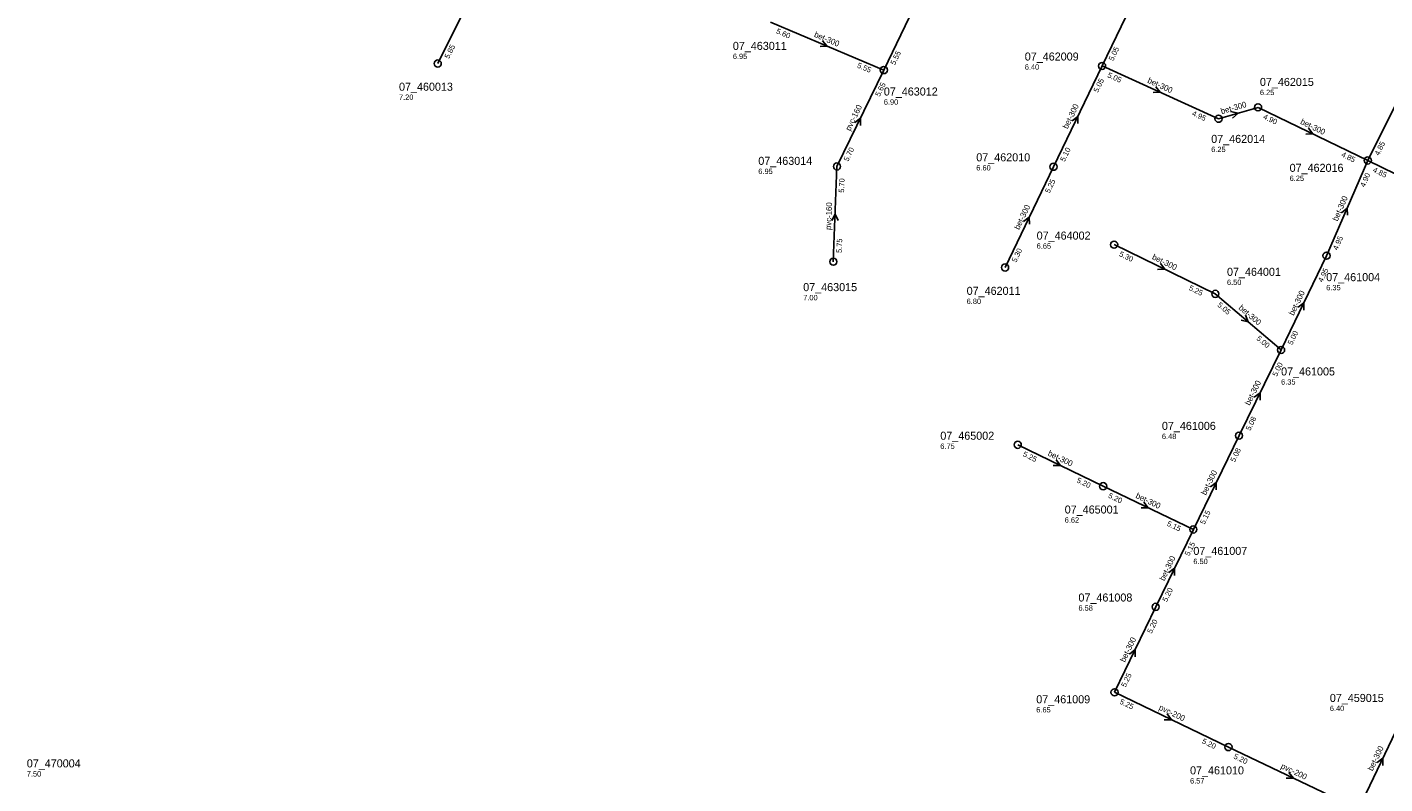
# Model space of a CAD drawing. Header units: metres. Extents: x 163992 to 165429, y 447924 to 449146.
# Tile 11 of 34: x 164161 to 164465, y 448749 to 448918. Entities that reach past the tile are written whole.
import ezdxf

# ---------------------------------------------------------------- set-up
doc = ezdxf.new("R2010")
doc.units = ezdxf.units.M

msp = doc.modelspace()

# ---------------------------------------------------------------- linework, layer by layer
at = {"layer": 'CON_BxH160x160mm', "linetype": 'Continuous'}
for points in [[(164352.995, 448908.866), (164342.522, 448887.323)], [(164342.522, 448887.323), (164341.7, 448866.03)]]:
    msp.add_lwpolyline(points, dxfattribs=at)
at = {"layer": 'CON_BxH200x200mm', "linetype": 'Continuous'}
for points in [[(164404.572, 448769.764), (164430.032, 448757.523)], [(164459.084, 448743.633), (164430.032, 448757.523)]]:
    msp.add_lwpolyline(points, dxfattribs=at)
at = {"layer": 'CON_BxH300x300mm', "linetype": 'Continuous'}
for points in [[(164418.832, 448945.224), (164401.776, 448909.781)], [(164268.221, 448940.343), (164253.273, 448910.315)], [(164368.271, 448940.657), (164352.995, 448908.866)], [(164327.677, 448919.557), (164352.995, 448908.866)], [(164475.84, 448918.055), (164461.178, 448888.656)], [(164401.776, 448909.781), (164390.935, 448887.254)], [(164401.776, 448909.781), (164427.823, 448897.995)], [(164427.823, 448897.995), (164436.653, 448900.528)], [(164436.653, 448900.528), (164461.178, 448888.656)], [(164390.935, 448887.254), (164380.095, 448864.726)], [(164451.971, 448867.367), (164461.178, 448888.656)], [(164427.098, 448858.833), (164404.473, 448869.832)], [(164451.971, 448867.367), (164441.803, 448846.286)], [(164441.803, 448846.286), (164427.098, 448858.833)], [(164441.803, 448846.286), (164432.399, 448827.136)], [(164432.399, 448827.136), (164422.19, 448806.174)], [(164402.017, 448815.831), (164382.933, 448825.091)], [(164422.19, 448806.174), (164402.017, 448815.831)], [(164422.19, 448806.174), (164413.774, 448788.846)], [(164413.774, 448788.846), (164404.572, 448769.764)], [(164469.973, 448766.398), (164459.084, 448743.633)]]:
    msp.add_lwpolyline(points, dxfattribs=at)
at = {"layer": 'CON_BxH400x400mm', "linetype": 'Continuous'}
msp.add_lwpolyline([(164461.178, 448888.656), (164489.441, 448874.898)], dxfattribs=at)
at = {"layer": 'NOD_inspectieput'}
for centre in [(164253.27, 448910.32), (164401.78, 448909.78), (164352.99, 448908.87), (164427.82, 448897.99), (164436.65, 448900.53), (164461.18, 448888.66), (164342.52, 448887.32), (164390.93, 448887.25), (164404.47, 448869.83), (164451.97, 448867.37), (164341.7, 448866.03), (164380.1, 448864.73), (164427.1, 448858.83), (164441.8, 448846.29), (164382.93, 448825.09), (164432.4, 448827.14), (164402.02, 448815.83), (164422.19, 448806.17), (164413.77, 448788.85), (164404.57, 448769.76), (164430.03, 448757.52)]:
    msp.add_circle(centre, 0.8, dxfattribs=at)
at = {"layer": 'PIJL'}
for points in [[(164339.29, 448915.43), (164340.34, 448914.21), (164338.73, 448914.11)], [(164413.78, 448905.14), (164414.8, 448903.89), (164413.19, 448903.83)], [(164395.08, 448897.53), (164396.36, 448898.52), (164396.38, 448896.91)], [(164430.52, 448899.58), (164432.24, 448899.26), (164430.95, 448898.08)], [(164346.48, 448897.11), (164347.76, 448898.09), (164347.78, 448896.48)], [(164447.93, 448895.87), (164448.92, 448894.59), (164447.31, 448894.57)], [(164455.34, 448876.98), (164456.57, 448878.01), (164456.66, 448876.4)], [(164341.34, 448875.27), (164342.11, 448876.68), (164342.77, 448875.21)], [(164384.24, 448875), (164385.52, 448875.99), (164385.54, 448874.38)], [(164414.81, 448865.61), (164415.79, 448864.33), (164414.18, 448864.31)], [(164445.61, 448855.84), (164446.89, 448856.83), (164446.91, 448855.22)], [(164433.82, 448854.04), (164434.45, 448852.56), (164432.89, 448852.95)], [(164435.82, 448835.74), (164437.1, 448836.71), (164437.11, 448835.1)], [(164391.49, 448821.74), (164392.47, 448820.46), (164390.87, 448820.44)], [(164426.02, 448815.68), (164427.29, 448816.66), (164427.31, 448815.05)], [(164411.12, 448812.27), (164412.1, 448811), (164410.49, 448810.97)], [(164416.71, 448796.53), (164417.98, 448797.51), (164418, 448795.9)], [(164407.9, 448778.32), (164409.17, 448779.31), (164409.2, 448777.7)], [(164416.32, 448764.92), (164417.3, 448763.64), (164415.69, 448763.62)], [(164463.26, 448754.03), (164464.53, 448755.02), (164464.56, 448753.41)], [(164443.57, 448751.85), (164444.56, 448750.58), (164442.95, 448750.55)]]:
    msp.add_lwpolyline(points, dxfattribs=at)

# ---------------------------------------------------------------- texts
at = {"layer": 'DMM_BxH160x160mm'}
for rotation, p in [(64.07, (164345.47, 448895.15)), (87.79, (164341.19, 448873.09))]:
    msp.add_text('pvc-160', height=1.3, rotation=rotation, dxfattribs=at).set_placement(p)
at = {"layer": 'DMM_BxH200x200mm'}
for rotation, p in [(-25.68, (164414.35, 448765.92)), (-25.55, (164441.62, 448752.83))]:
    msp.add_text('pvc-200', height=1.3, rotation=rotation, dxfattribs=at).set_placement(p)
at = {"layer": 'DMM_BxH300x300mm'}
for rotation, p in [(-22.89, (164337.29, 448916.34)), (-24.35, (164411.81, 448906.09)), (64.3, (164394.08, 448895.59)), (16.01, (164428.52, 448899)), (-25.83, (164445.98, 448896.89)), (66.61, (164454.42, 448874.97)), (64.3, (164383.23, 448873.06)), (-25.93, (164412.84, 448866.64)), (64.25, (164444.61, 448853.87)), (-40.47, (164432.19, 448855.53)), (63.85, (164434.78, 448833.78)), (-25.88, (164389.53, 448822.76)), (64.03, (164425, 448813.72)), (-25.58, (164409.16, 448813.27)), (64.09, (164415.69, 448794.56)), (64.26, (164406.89, 448776.37)), (64.44, (164462.25, 448752.06))]:
    msp.add_text('bet-300', height=1.3, rotation=rotation, dxfattribs=at).set_placement(p)
at = {"layer": 'INV_BxH160x160mm'}
for s, rotation, p in [('5.65', 64.07, (164352.06, 448902.83)), ('5.70', 64.07, (164345.02, 448888.33)), ('5.70', 87.79, (164344.1, 448881.42)), ('5.75', 87.79, (164343.58, 448867.96))]:
    msp.add_text(s, height=1.2, rotation=rotation, dxfattribs=at).set_placement(p)
at = {"layer": 'INV_BxH200x200mm'}
for s, rotation, p in [('5.25', -25.68, (164405.59, 448767.28)), ('5.20', -25.68, (164423.99, 448758.43)), ('5.20', -25.55, (164431.06, 448755.04))]:
    msp.add_text(s, height=1.2, rotation=rotation, dxfattribs=at).set_placement(p)
at = {"layer": 'INV_BxH300x300mm'}
for s, rotation, p in [('5.60', -22.89, (164328.82, 448917.12)), ('5.85', 63.54, (164255.78, 448911.3)), ('5.05', 64.3, (164404.27, 448910.8)), ('5.55', 64.34, (164355.48, 448909.89)), ('5.55', -22.89, (164346.91, 448909.48)), ('5.05', -24.35, (164402.86, 448907.32)), ('5.05', 64.3, (164400.87, 448903.74)), ('4.95', -24.35, (164421.76, 448898.76)), ('4.90', -25.83, (164437.67, 448898.04)), ('4.85', 63.49, (164463.68, 448889.64)), ('5.10', 64.3, (164393.42, 448888.28)), ('4.85', -25.83, (164455.14, 448889.58)), ('5.25', 64.3, (164390.02, 448881.21)), ('4.90', 66.61, (164460.51, 448882.58)), ('4.95', 66.61, (164454.42, 448868.49)), ('5.30', 64.3, (164382.58, 448865.75)), ('5.30', -25.93, (164405.48, 448867.34)), ('4.95', 64.25, (164451.06, 448861.32)), ('5.25', -25.93, (164421.06, 448859.77)), ('5.05', -40.47, (164427.45, 448856.17)), ('5.00', 64.25, (164444.29, 448847.31)), ('5.00', -40.47, (164436.19, 448848.71)), ('5.00', 63.85, (164440.84, 448840.25)), ('5.08', 63.85, (164434.9, 448828.14)), ('5.25', -25.88, (164383.95, 448822.6)), ('5.08', 64.03, (164431.46, 448821.1)), ('5.20', -25.88, (164395.98, 448816.76)), ('5.20', -25.58, (164403.04, 448813.34)), ('5.15', 64.03, (164424.68, 448807.18)), ('5.15', -25.58, (164416.15, 448807.07)), ('5.15', 64.09, (164421.26, 448800.13)), ('5.20', 64.09, (164416.27, 448789.86)), ('5.20', 64.26, (164412.86, 448782.8)), ('5.25', 64.26, (164407.06, 448770.78))]:
    msp.add_text(s, height=1.2, rotation=rotation, dxfattribs=at).set_placement(p)
at = {"layer": 'INV_BxH400x400mm'}
msp.add_text('4.85', height=1.2, rotation=-25.96, dxfattribs=at).set_placement((164462.19, 448886.16))
at = {"layer": 'NLV_inspectieput'}
for s, p in [('6.95', (164319.24, 448911.33)), ('6.40', (164384.5, 448908.95)), ('6.25', (164437.07, 448903.27)), ('7.20', (164244.61, 448902.2)), ('6.90', (164352.99, 448901.13)), ('6.25', (164426.18, 448890.54)), ('6.95', (164324.93, 448885.63)), ('6.60', (164373.66, 448886.42)), ('6.25', (164443.71, 448884.07)), ('6.65', (164387.16, 448868.92)), ('6.50', (164429.71, 448860.82)), ('6.35', (164451.89, 448859.63)), ('7.00', (164334.97, 448857.4)), ('6.80', (164371.51, 448856.57)), ('6.35', (164441.8, 448838.55)), ('6.48', (164415.16, 448826.38)), ('6.75', (164365.62, 448824.18)), ('6.62', (164393.43, 448807.68)), ('6.50', (164422.19, 448798.43)), ('6.58', (164396.5, 448788.01)), ('6.65', (164387.07, 448765.26)), ('6.40', (164452.7, 448765.56)), ('7.50', (164161.4, 448750.93)), ('6.57', (164421.45, 448749.37))]:
    msp.add_text(s, height=1.2, dxfattribs=at).set_placement(p)
at = {"layer": 'NNR_inspectieput'}
for s, p in [('07_463011', (164319.24, 448913.37)), ('07_462009', (164384.5, 448910.99)), ('07_460013', (164244.61, 448904.24)), ('07_463012', (164352.99, 448903.17)), ('07_462015', (164437.07, 448905.31)), ('07_462014', (164426.18, 448892.58)), ('07_463014', (164324.93, 448887.67)), ('07_462010', (164373.66, 448888.46)), ('07_462016', (164443.71, 448886.11)), ('07_464002', (164387.16, 448870.96)), ('07_464001', (164429.71, 448862.86)), ('07_461004', (164451.89, 448861.67)), ('07_463015', (164334.97, 448859.44)), ('07_462011', (164371.51, 448858.61)), ('07_461005', (164441.8, 448840.59)), ('07_461006', (164415.16, 448828.42)), ('07_465002', (164365.62, 448826.22)), ('07_465001', (164393.43, 448809.72)), ('07_461007', (164422.19, 448800.47)), ('07_461008', (164396.5, 448790.05)), ('07_461009', (164387.07, 448767.3)), ('07_459015', (164452.7, 448767.6)), ('07_470004', (164161.4, 448752.97)), ('07_461010', (164421.45, 448751.41))]:
    msp.add_text(s, height=1.8, dxfattribs=at).set_placement(p)

doc.saveas('drawing.dxf')
